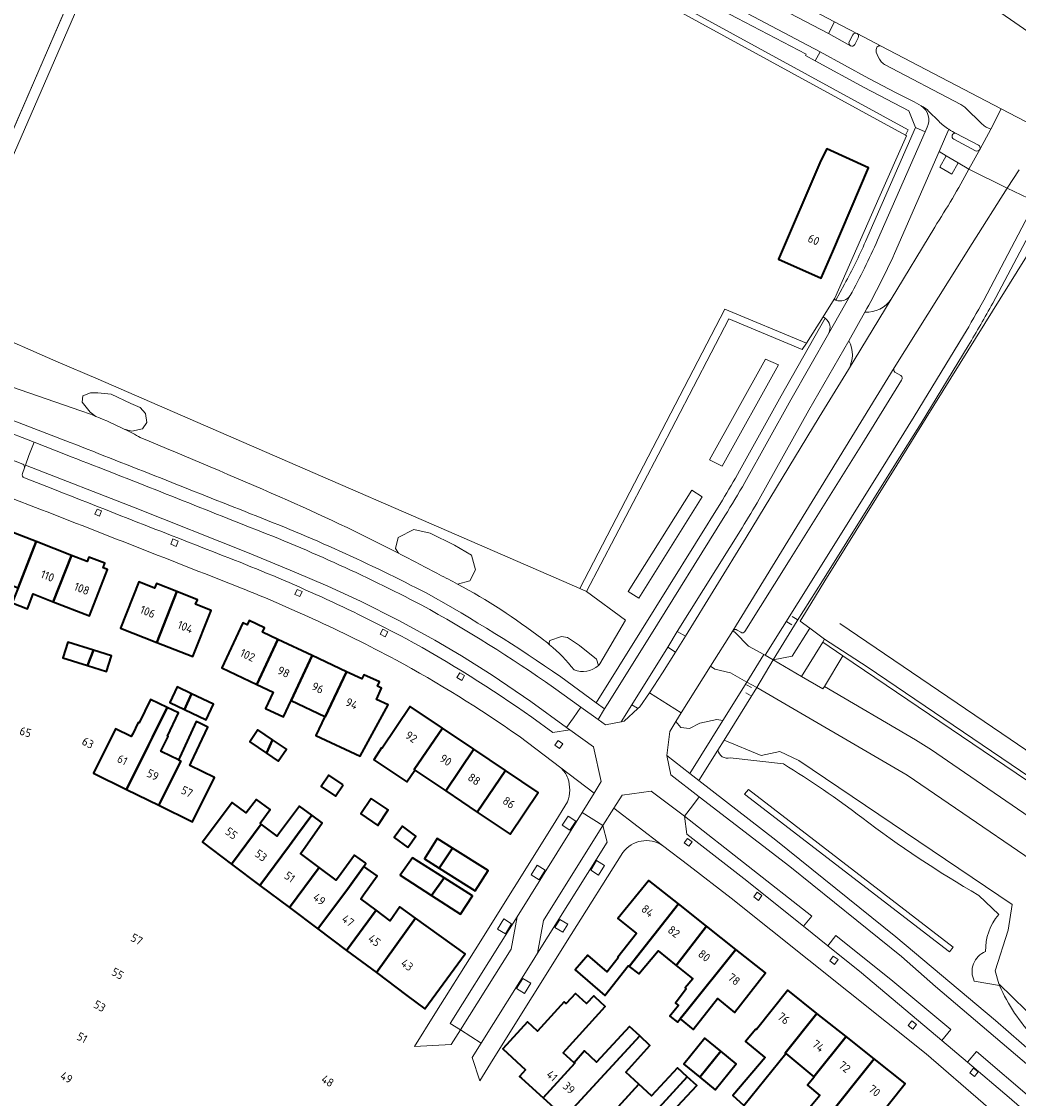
# Model space of a CAD drawing. Extents: x 150256 to 156914, y 461459 to 469481.
# Tile 74 of 256: x 153698 to 153860, y 463651 to 463826. Entities that reach past the tile are written whole.
import ezdxf
from ezdxf.enums import TextEntityAlignment as Align

# ---------------------------------------------------------------- set-up
doc = ezdxf.new("R2010")
doc.units = 0
doc.header["$LTSCALE"] = 0.75
for name, color, linetype, lineweight in [('B-RO-GR-BEPLANTING_CULTUUR_BOSPLANTSOEN-GV', 251, 'CONTINUOUS', 18), ('B-RO-GR-BEPLANTING_CULTUUR_HEESTERS-GV', 251, 'CONTINUOUS', 18), ('B-RO-GR-GROENVOORZIENING-GV', 251, 'CONTINUOUS', 18), ('B-RO-GR-HAAG-GV', 251, 'CONTINUOUS', 13), ('B-RO-IE-TERREINAFSCHEIDING_KUNSTMATIG_HEKWERK-G', 251, 'IE-TERREINAFSCHEIDING-KUNSTMATIG', 18), ('B-RO-OG-BEBOUWING-GV', 6, 'CONTINUOUS', 35), ('B-RO-OG-BEBOUWING-T18', 1, 'CONTINUOUS', 18), ('B-RO-OG-TERREIN_CULTUURSCHEIDING-GV', 251, 'CONTINUOUS', 18), ('B-RO-VH-VERHARDING_ASFALT-GV', 251, 'CONTINUOUS', 18), ('B-RO-VH-VERHARDING_BEDRIJFSVLOERPLAAT-GV', 251, 'CONTINUOUS', 18), ('B-RO-VH-VERHARDING_BETONSTRAATSTEEN-GV', 251, 'CONTINUOUS', 18), ('B-RO-VH-VERHARDING_HALFVERHARDING_GRIND-GV', 251, 'CONTINUOUS', 18), ('B-RO-VH-VERHARDING_TEGEL-GV', 251, 'CONTINUOUS', 18), ('B-RO-VH-VERHARDING_TEGEL_RUBBER-GV', 251, 'CONTINUOUS', 18)]:
    doc.layers.add(name, color=color, linetype=linetype, lineweight=lineweight)
doc.styles.add('NLCS-ISO-M200-T18', font='NLCS-ISO.ttf', dxfattribs={"height": 360})
doc.linetypes.add('IE-TERREINAFSCHEIDING-KUNSTMATIG', pattern='A,4,[82,NLCS.SHX,S=0.75,R=90,X=0,Y=0],4,-2', length=10)

msp = doc.modelspace()

# ---------------------------------------------------------------- linework, layer by layer
at = {"layer": 'B-RO-GR-BEPLANTING_CULTUUR_BOSPLANTSOEN-GV'}
msp.add_lwpolyline([(153817.349, 463717.404), (153812.002, 463708.823), (153818.019, 463706.374), (153821.047, 463707.008), (153824.146, 463705.529), (153858.799, 463682.145), (153858.165, 463677.99), (153856.052, 463671.369), (153856.616, 463669.256), (153861.053, 463664.96), (153865.349, 463660.382), (153867.181, 463657.635), (153883.814, 463655.565), (153884.042, 463665.329), (153888.074, 463671.43), (153883.382, 463674.587), (153883.468, 463674.706), (153870.9, 463683.244), (153841.765, 463703.187)], close=True, dxfattribs=at)
at = {"layer": 'B-RO-GR-BEPLANTING_CULTUUR_HEESTERS-GV'}
for points in [[(153791.833, 463721.224), (153795.987, 463728.349), (153789.692, 463733.016), (153788.591, 463733.493), (153786.843, 463734.251), (153768.551, 463742.178), (153741.089, 463754.088), (153710.372, 463767.457), (153703.504, 463770.417), (153692.097, 463775.37), (153684.656, 463778.672), (153682.994, 463774.907), (153678.365, 463776.854)], [(153696.272, 463766.257), (153707.571, 463762.358)], [(153709.993, 463761.435), (153709.065, 463762.146), (153707.76, 463763.756), (153707.89, 463764.756), (153709.108, 463765.234), (153710.283, 463765.278), (153712.457, 463765.017), (153715.676, 463763.538), (153717.198, 463762.886), (153718.024, 463761.929), (153718.285, 463760.45), (153717.546, 463759.406), (153715.805, 463759.058), (153714.606, 463759.364)], [(153714.606, 463759.364), (153715.805, 463759.058), (153717.546, 463759.406), (153718.285, 463760.45), (153718.024, 463761.929), (153717.198, 463762.886), (153715.676, 463763.538), (153712.457, 463765.017), (153710.283, 463765.278), (153709.108, 463765.234), (153707.89, 463764.756), (153707.76, 463763.756), (153709.065, 463762.146), (153709.993, 463761.435)], [(153759.124, 463739.227), (153758.647, 463739.965), (153759.082, 463741.791), (153761.648, 463743.053), (153764.301, 463742.487), (153768.216, 463740.53), (153770.999, 463738.921), (153771.652, 463736.529), (153770.695, 463734.746), (153768.721, 463734.211)], [(153768.721, 463734.211), (153770.695, 463734.746), (153771.652, 463736.529), (153770.999, 463738.921), (153768.216, 463740.53), (153764.301, 463742.487), (153761.648, 463743.053), (153759.082, 463741.791), (153758.647, 463739.965), (153759.124, 463739.227)], [(153783.675, 463724.355), (153783.577, 463724.698), (153783.715, 463725.044), (153785.586, 463725.691), (153786.579, 463725.506), (153788.52, 463724.236), (153791.314, 463721.995), (153791.595, 463720.975)], [(153791.595, 463720.975), (153791.314, 463721.995), (153788.52, 463724.236), (153786.579, 463725.506), (153785.586, 463725.691), (153783.715, 463725.044), (153783.577, 463724.698), (153783.675, 463724.355)], [(153883.772, 463653.79), (153883.807, 463655.276), (153883.814, 463655.565), (153867.181, 463657.635), (153865.349, 463660.382), (153861.053, 463664.96), (153856.616, 463669.256), (153856.052, 463671.369), (153858.165, 463677.99), (153858.799, 463682.145), (153824.146, 463705.529), (153821.047, 463707.008), (153818.019, 463706.374), (153812.002, 463708.823), (153811.006, 463707.225)], [(153812.98, 463705.979), (153821.647, 463704.988)], [(153853.354, 463683.644), (153856.605, 463680.534)], [(153852.641, 463669.727), (153856.736, 463669)]]:
    msp.add_lwpolyline(points, dxfattribs=at)
for points in [[(153707.571, 463762.358, -0.009666), (153709.993, 463761.435)], [(153709.993, 463761.435, -0.019282), (153714.606, 463759.364)], [(153714.606, 463759.364, -0.0112731), (153717.208, 463758.001)], [(153717.208, 463758.001, -0.0040708), (153739.888, 463748.363)], [(153739.888, 463748.363, -0.0151261), (153759.124, 463739.227)], [(153759.124, 463739.227, -0.0053766), (153765.748, 463735.743)], [(153765.748, 463735.743, -0.0081593), (153768.721, 463734.211)], [(153768.721, 463734.211, -0.0411954), (153782.407, 463725.34)], [(153782.407, 463725.34, -0.0154582), (153783.675, 463724.355)], [(153783.675, 463724.355, -0.0544128), (153787.636, 463720.282)], [(153787.636, 463720.282, 0.3021924), (153791.595, 463720.975)], [(153791.595, 463720.975, 0.0226222), (153791.833, 463721.224)], [(153811.006, 463707.225, 0.4485495), (153812.98, 463705.979)], [(153821.647, 463704.988, -0.0276375), (153834.382, 463696.266)], [(153834.382, 463696.266, 0.0318403), (153853.354, 463683.644)], [(153856.605, 463680.534, 0.1893104), (153854.488, 463674.517)], [(153854.488, 463674.517, 0.4435352), (153852.641, 463669.727)], [(153856.736, 463669, 0.0872147), (153862.396, 463660.543)]]:
    msp.add_lwpolyline(points, format="xyb", dxfattribs=at)
at = {"layer": 'B-RO-GR-GROENVOORZIENING-GV'}
for points in [[(153760.317, 463850.2), (153757.669, 463851.318), (153728.617, 463863.986), (153722.162, 463866.793), (153690.606, 463880.518), (153685.959, 463882.54), (153685.723, 463881.998), (153687.136, 463881.386), (153690.433, 463879.96), (153721.871, 463866.362), (153721.733, 463866.044), (153723.276, 463865.374), (153728.337, 463863.344), (153757.392, 463850.675), (153778.405, 463841.629), (153841.45, 463807.086)], [(153841.45, 463807.086), (153841.93, 463807.963), (153781.624, 463841.006), (153765.788, 463847.863)], [(153816.317, 463830.281), (153828.965, 463823.624), (153829.961, 463825.49), (153817.309, 463832.164)]]:
    msp.add_lwpolyline(points, dxfattribs=at)
for points in [[(153788.591, 463733.493), (153789.692, 463733.016), (153801.294, 463755.189), (153812.796, 463777.296), (153824.679, 463772.312), (153825.38, 463773.32), (153812.122, 463778.834), (153799.699, 463754.844)], [(153710.599, 463745.247), (153710.927, 463746.084), (153710.172, 463746.379), (153709.844, 463745.543)], [(153722.494, 463741.532), (153722.141, 463740.687), (153723.014, 463740.324), (153723.366, 463741.168)], [(153742.653, 463733.342), (153742.299, 463732.527), (153743.132, 463732.165), (153743.486, 463732.98)], [(153756.162, 463726.047), (153756.963, 463725.632), (153757.38, 463726.435), (153756.579, 463726.85)], [(153831.303, 463722.541), (153875.173, 463692.82), (153885.461, 463685.849), (153885.876, 463686.439), (153877.325, 463692.252), (153835.255, 463720.741), (153828.337, 463725.274), (153828.022, 463724.764)], [(153769.845, 463719.331), (153769.068, 463719.781), (153768.618, 463719.002), (153769.394, 463718.552)], [(153784.533, 463708.046), (153785.27, 463707.507), (153785.8, 463708.23), (153785.063, 463708.77)], [(153787.924, 463695.712), (153786.663, 463696.521), (153785.711, 463695.039), (153786.973, 463694.229)], [(153806.82, 463692.334), (153806.075, 463692.903), (153805.529, 463692.188), (153806.274, 463691.619)], [(153790.345, 463687.745), (153791.641, 463686.946), (153792.599, 463688.5), (153791.304, 463689.299)], [(153782.94, 463687.714), (153781.642, 463688.531), (153780.673, 463686.993), (153781.973, 463686.174)], [(153817.391, 463684.162), (153816.826, 463683.386), (153817.601, 463682.82), (153818.166, 463683.596)], [(153777.511, 463679.044), (153776.217, 463679.834), (153775.201, 463678.171), (153776.496, 463677.382)], [(153785.815, 463677.641), (153786.617, 463678.945), (153785.319, 463679.744), (153784.517, 463678.439)], [(153829.749, 463673.769), (153829.184, 463672.993), (153829.959, 463672.427), (153830.524, 463673.203)], [(153779.328, 463670.165), (153778.299, 463668.525), (153779.583, 463667.718), (153780.612, 463669.358)], [(153843.269, 463662.664), (153842.505, 463663.246), (153841.924, 463662.482), (153842.687, 463661.901)], [(153853.252, 463654.995), (153852.488, 463655.577), (153851.907, 463654.813), (153852.67, 463654.232)]]:
    msp.add_lwpolyline(points, close=True, dxfattribs=at)
at = {"layer": 'B-RO-GR-HAAG-GV'}
for points in [[(153760.317, 463850.2), (153757.669, 463851.318), (153728.617, 463863.986), (153722.162, 463866.793), (153690.606, 463880.518), (153685.959, 463882.54), (153685.723, 463881.998), (153687.136, 463881.386), (153690.433, 463879.96), (153721.871, 463866.362), (153721.733, 463866.044), (153723.276, 463865.374), (153728.337, 463863.344), (153757.392, 463850.675), (153778.405, 463841.629), (153841.45, 463807.086)], [(153841.45, 463807.086), (153841.93, 463807.963), (153781.624, 463841.006), (153765.788, 463847.863)], [(153816.317, 463830.281), (153828.965, 463823.624), (153829.961, 463825.49), (153817.309, 463832.164)]]:
    msp.add_lwpolyline(points, dxfattribs=at)
for points in [[(153825.38, 463773.32), (153812.122, 463778.834), (153799.699, 463754.844), (153788.591, 463733.493), (153789.692, 463733.016), (153801.294, 463755.189), (153812.796, 463777.296), (153824.679, 463772.312)], [(153828.022, 463724.764), (153831.303, 463722.541), (153875.173, 463692.82), (153885.461, 463685.849), (153885.876, 463686.439), (153877.325, 463692.252), (153835.255, 463720.741), (153828.337, 463725.274)]]:
    msp.add_lwpolyline(points, close=True, dxfattribs=at)
at = {"layer": 'B-RO-IE-TERREINAFSCHEIDING_KUNSTMATIG_HEKWERK-G'}
for points in [[(153692.316, 463798.337), (153707.326, 463832.914), (153721.733, 463866.044)], [(153829.904, 463780.48), (153830.016, 463780.658), (153837.163, 463796.85), (153841.615, 463806.975)], [(153826.081, 463730.99), (153828.386, 463734.753), (153840.07, 463753.522), (153844.853, 463761.189), (153862.359, 463789.406), (153866.35, 463795.294)], [(153828.076, 463777.587), (153829.904, 463780.48)], [(153684.656, 463778.672), (153692.097, 463775.37), (153703.504, 463770.417), (153710.372, 463767.457), (153741.089, 463754.088), (153768.551, 463742.178), (153786.843, 463734.251), (153788.591, 463733.493)], [(153788.591, 463733.493), (153799.699, 463754.844), (153812.122, 463778.834), (153825.38, 463773.32)], [(153825.38, 463773.32), (153828.076, 463777.587)], [(153825.922, 463727.029), (153824.353, 463728.169), (153826.081, 463730.99)], [(153823.019, 463727.583), (153822.204, 463728.087)], [(153823.076, 463728.913), (153823.888, 463728.458)], [(153830.818, 463727.781), (153857.136, 463709.949), (153872.707, 463699.337)], [(153828.337, 463725.274), (153825.922, 463727.029)], [(153885.876, 463686.439), (153877.325, 463692.252), (153835.255, 463720.741), (153828.337, 463725.274)], [(153815.672, 463717.856), (153816.442, 463717.398)], [(153815.561, 463716.555), (153816.32, 463716.087)]]:
    msp.add_lwpolyline(points, dxfattribs=at)
at = {"layer": 'B-RO-OG-BEBOUWING-GV'}
for points in [[(153827.717, 463802.983), (153820.857, 463786.951), (153827.786, 463783.893), (153829.691, 463788.216), (153835.459, 463801.784), (153828.679, 463804.891)], [(153694.555, 463743.343), (153691.613, 463735.811), (153691.93, 463735.687), (153697.342, 463733.577), (153700.282, 463741.102)], [(153697.342, 463733.577), (153696.404, 463731.176), (153698.894, 463730.203), (153699.831, 463732.606), (153703.072, 463731.342), (153706.009, 463738.861), (153700.282, 463741.102)], [(153706.009, 463738.861), (153703.072, 463731.342), (153708.935, 463729.055), (153711.871, 463736.583), (153711.153, 463736.861), (153711.429, 463737.574), (153708.852, 463738.57), (153708.576, 463737.857)], [(153723.139, 463732.985), (153719.82, 463734.298), (153719.527, 463733.557), (153716.983, 463734.564), (153714.01, 463727.051), (153719.872, 463724.73)], [(153723.139, 463732.985), (153719.872, 463724.73), (153725.734, 463722.41), (153728.708, 463729.923), (153726.193, 463730.919), (153726.486, 463731.66)], [(153736.118, 463717.899), (153739.56, 463725.21), (153737.059, 463726.387), (153737.384, 463727.08), (153734.883, 463728.257), (153734.557, 463727.565), (153733.86, 463727.893), (153730.419, 463720.583)], [(153708.644, 463720.965), (153709.615, 463723.462), (153705.442, 463724.78), (153704.637, 463722.23)], [(153741.682, 463715.28), (153745.124, 463722.59), (153739.56, 463725.21), (153736.118, 463717.899), (153738.787, 463716.643), (153737.544, 463714.001), (153740.439, 463712.638)], [(153708.644, 463720.965), (153711.74, 463719.987), (153712.545, 463722.537), (153709.615, 463723.462)], [(153745.124, 463722.59), (153741.682, 463715.28), (153747.183, 463712.69), (153747.247, 463712.66), (153750.689, 463719.971)], [(153747.183, 463712.69), (153745.736, 463709.585), (153752.902, 463706.247), (153757.468, 463714.579), (153755.536, 463715.478), (153756.388, 463717.287), (153755.701, 463717.611), (153756.026, 463718.303), (153753.52, 463719.483), (153753.194, 463718.791), (153750.689, 463719.971), (153747.247, 463712.66)], [(153725.519, 463716.394), (153723.212, 463717.486), (153722.018, 463714.962), (153724.381, 463713.844)], [(153714.968, 463700.858), (153718.539, 463708.042), (153719.187, 463709.344), (153721.581, 463714.161), (153718.837, 463715.437), (153716.999, 463711.653), (153716.837, 463711.734), (153715.971, 463709.897), (153715.738, 463709.423), (153713.18, 463710.684), (153709.599, 463703.504)], [(153725.519, 463716.394), (153724.381, 463713.844), (153727.907, 463712.175), (153729.101, 463714.699)], [(153714.968, 463700.858), (153720.216, 463698.271), (153723.804, 463705.447), (153723.411, 463705.641), (153720.704, 463706.976), (153720.547, 463707.053), (153721.727, 463709.444), (153721.62, 463709.49), (153723.432, 463713.301), (153721.581, 463714.161), (153719.187, 463709.344), (153718.539, 463708.042)], [(153761.812, 463703.988), (153761.691, 463704.069), (153766.266, 463710.797), (153761.031, 463714.319), (153756.489, 463707.57), (153756.398, 463707.629), (153755.128, 463705.649), (153760.479, 463702.081)], [(153720.216, 463698.271), (153725.705, 463695.566), (153729.252, 463702.762), (153725.244, 463704.738), (153725.49, 463705.237), (153728.194, 463710.966), (153726.875, 463711.588), (153726.302, 463711.858), (153723.625, 463706.075), (153723.411, 463705.641), (153723.804, 463705.447)], [(153738.695, 463708.892), (153736.308, 463710.516), (153734.989, 463708.577), (153737.686, 463706.742)], [(153761.812, 463703.988), (153766.847, 463700.6), (153771.346, 463707.378), (153766.266, 463710.797), (153761.691, 463704.069)], [(153737.686, 463706.742), (153739.617, 463705.429), (153740.936, 463707.368), (153738.695, 463708.892)], [(153771.346, 463707.378), (153766.847, 463700.6), (153771.935, 463697.176), (153776.509, 463703.904)], [(153750.175, 463701.584), (153747.82, 463703.181), (153746.56, 463701.322), (153748.915, 463699.726)], [(153776.509, 463703.904), (153771.935, 463697.176), (153777.275, 463693.583), (153781.817, 463700.332)], [(153731.989, 463688.731), (153736.854, 463695.194), (153736.646, 463695.35), (153738.304, 463697.562), (153736.069, 463699.237), (153734.411, 463697.024), (153732.132, 463698.731), (153727.283, 463692.256)], [(153731.989, 463688.731), (153736.637, 463685.25), (153741.441, 463691.758), (153742.758, 463693.541), (153745.052, 463696.648), (153743.035, 463698.147), (153739.79, 463693.777), (153739.415, 463693.276), (153736.854, 463695.194)], [(153754.706, 463699.36), (153753.025, 463696.858), (153755.769, 463695.015), (153757.45, 463697.518)], [(153741.42, 463681.667), (153746.243, 463688.162), (153743.231, 463690.418), (153743.6, 463690.912), (153746.736, 463695.398), (153745.052, 463696.648), (153742.758, 463693.541), (153741.441, 463691.758), (153736.637, 463685.25)], [(153760.63, 463691.4), (153760.743, 463691.554), (153761.976, 463693.24), (153759.767, 463694.854), (153758.422, 463693.015)], [(153767.929, 463691.284), (153765.412, 463692.871), (153763.335, 463689.578), (153765.739, 463688.062)], [(153767.929, 463691.284), (153765.739, 463688.062), (153771.593, 463684.37), (153773.67, 463687.663)], [(153753.827, 463688.863), (153751.989, 463690.188), (153749.367, 463686.593), (153748.997, 463686.099), (153746.243, 463688.162), (153741.42, 463681.667), (153746.019, 463678.222), (153750.881, 463684.688), (153753.494, 463688.337), (153753.856, 463688.842)], [(153764.503, 463683.601), (153766.567, 463686.482), (153761.394, 463689.747), (153759.407, 463686.898)], [(153750.711, 463674.708), (153755.512, 463681.219), (153753.016, 463683.088), (153753.475, 463683.701), (153755.664, 463686.809), (153753.494, 463688.337), (153750.881, 463684.688), (153746.019, 463678.222)], [(153764.503, 463683.601), (153769.195, 463680.564), (153771.154, 463683.586), (153766.567, 463686.482)], [(153804.611, 463682.25), (153799.783, 463686.073), (153794.73, 463679.889), (153797.721, 463677.485), (153797.793, 463677.427), (153794.742, 463673.614), (153794.823, 463673.506), (153793.037, 463671.233), (153789.883, 463673.944), (153787.822, 463671.549), (153792.656, 463667.394), (153796.449, 463672.2), (153796.62, 463672.067)], [(153809.15, 463678.655), (153804.611, 463682.25), (153796.62, 463672.067), (153798.151, 463670.88), (153801.303, 463674.607), (153804.209, 463672.272)], [(153761.898, 463679.965), (153759.37, 463681.789), (153757.791, 463679.512), (153755.512, 463681.219), (153750.711, 463674.708), (153755.541, 463671.091)], [(153761.898, 463679.965), (153755.541, 463671.091), (153760.463, 463667.404), (153763.404, 463665.202), (153769.95, 463674.157)], [(153813.927, 463674.873), (153809.15, 463678.655), (153804.209, 463672.272), (153806.922, 463670.092), (153805.665, 463668.605), (153805.877, 463668.446), (153804.127, 463666.153), (153804.616, 463665.759), (153803.225, 463664.008), (153804.442, 463663.041), (153804.861, 463663.568), (153805.827, 463664.784)], [(153805.827, 463664.784), (153804.861, 463663.568), (153807, 463661.882), (153810.935, 463666.866), (153813.702, 463664.643), (153818.747, 463671.056), (153813.927, 463674.873)], [(153827.079, 463664.477), (153822.364, 463668.235), (153817.3, 463661.88), (153817.183, 463661.936), (153815.507, 463659.882), (153818.561, 463657.368), (153818.656, 463657.286), (153813.409, 463651.154), (153815.182, 463649.557), (153815.209, 463649.535), (153822.01, 463657.956), (153821.954, 463658.001)], [(153782.636, 463650.759), (153787.756, 463656.397), (153787.678, 463656.468), (153785.891, 463658.09), (153790.08, 463662.705), (153792.71, 463665.602), (153791.063, 463667.108), (153790.835, 463667.317), (153789.676, 463666.056), (153787.89, 463667.698), (153786.388, 463666.065), (153786.058, 463666.367), (153781.686, 463661.612), (153780.096, 463663.075), (153776.069, 463658.695), (153779.775, 463655.288), (153778.809, 463654.237), (153779.119, 463653.952)], [(153826.598, 463654.163), (153831.823, 463660.697), (153827.079, 463664.477), (153821.954, 463658.001), (153822.01, 463657.956)], [(153787.678, 463656.468), (153787.756, 463656.397), (153782.636, 463650.759), (153786.117, 463647.598), (153787.483, 463649.097), (153798.315, 463660.805), (153796.653, 463662.342), (153791.316, 463656.546), (153789.318, 463658.386)], [(153791.381, 463645.544), (153798.144, 463652.993), (153796.064, 463654.904), (153799.977, 463659.267), (153798.315, 463660.805), (153787.483, 463649.097), (153786.117, 463647.598), (153787.254, 463646.566), (153788.615, 463648.065)], [(153808.069, 463654.101), (153811.464, 463658.328), (153808.876, 463660.44), (153805.448, 463656.24)], [(153828.199, 463646.861), (153836.361, 463657.08), (153831.823, 463660.697), (153826.598, 463654.163), (153826.633, 463654.134), (153825.55, 463652.82), (153827.549, 463651.144), (153825.684, 463648.874)], [(153808.069, 463654.101), (153810.567, 463652.062), (153813.995, 463656.261), (153811.464, 463658.328)], [(153836.361, 463657.08), (153828.199, 463646.861), (153830.008, 463645.414), (153831.768, 463647.552), (153834.926, 463644.928), (153836.33, 463646.714), (153841.395, 463653.069)], [(153798.144, 463652.993), (153791.381, 463645.544), (153795.056, 463642.193), (153806.015, 463654.176), (153804.449, 463655.608), (153800.209, 463651.098)], [(153798.339, 463639.201), (153803.221, 463644.309), (153801.355, 463646.092), (153807.58, 463652.745), (153806.015, 463654.176), (153795.056, 463642.193)]]:
    msp.add_lwpolyline(points, close=True, dxfattribs=at)
at = {"layer": 'B-RO-OG-TERREIN_CULTUURSCHEIDING-GV'}
for points in [[(153765.788, 463847.863), (153781.624, 463841.006), (153841.93, 463807.963), (153841.45, 463807.086), (153841.615, 463806.975), (153837.163, 463796.85), (153830.016, 463780.658), (153829.904, 463780.48), (153830.141, 463780.33), (153831.569, 463782.923)], [(153834.961, 463789.819), (153843.077, 463808.333), (153842.022, 463811.044), (153834.77, 463814.834), (153826.806, 463819.202), (153825.234, 463820.074), (153825.326, 463820.24), (153814.112, 463826.097), (153784.41, 463841.741)], [(153851.766, 463801.609), (153850.019, 463802.618), (153848.97, 463800.789), (153847.064, 463801.918), (153848.077, 463803.77), (153846.912, 463804.449), (153839.676, 463787.864)], [(153854.167, 463780.299), (153862.607, 463796.262), (153861.404, 463796.869), (153858.001, 463798.487), (153852.291, 463789.493), (153839.622, 463769.319)], [(153851.65, 463772.888), (153844.006, 463760.347), (153839.853, 463753.732), (153827.996, 463734.719), (153823.898, 463728.214), (153819.967, 463721.872), (153823.084, 463722.515), (153825.922, 463727.029), (153824.353, 463728.169), (153826.081, 463730.99), (153828.386, 463734.753), (153840.07, 463753.522), (153844.853, 463761.189), (153862.359, 463789.406), (153866.35, 463795.294), (153866.524, 463795.551), (153868.763, 463796.2), (153870.508, 463796.147), (153874.743, 463794.443), (153878.648, 463792.648), (153896.885, 463784.01), (153898.118, 463783.427), (153909.33, 463778.132), (153925.815, 463770.691)], [(153875.517, 463794.373), (153872.103, 463795.836), (153869.431, 463796.935), (153865.229, 463795.785), (153864.804, 463795.003), (153863.927, 463795.46), (153855.634, 463779.846)], [(153839.155, 463780.469), (153846.212, 463792.158)], [(153814.529, 463752.614), (153821.294, 463764.784), (153828.434, 463777.361), (153828.076, 463777.587), (153825.38, 463773.32), (153824.679, 463772.312), (153812.796, 463777.296), (153801.294, 463755.189), (153789.692, 463733.016), (153795.987, 463728.349), (153791.833, 463721.224)], [(153832.246, 463773.713), (153825.785, 463762.461), (153817.725, 463747.985)], [(153818.674, 463722.643), (153826.833, 463735.711), (153838.54, 463754.459), (153842.865, 463761.423), (153850.899, 463774.583)], [(153677.122, 463768.254), (153705.8, 463757.212)], [(153814.938, 463743.356), (153804.415, 463726.51), (153805.719, 463725.715), (153815.619, 463741.751), (153827.475, 463761.283), (153832.187, 463769.048)], [(153839.761, 463768.616), (153840.702, 463768.049)], [(153707.571, 463762.358), (153696.272, 463766.257)], [(153840.845, 463767.324), (153834.382, 463756.874), (153822.738, 463738.229), (153815.399, 463726.517)], [(153785.49, 463719.134), (153791.253, 463714.915), (153798.62, 463726.732), (153811.729, 463747.827)], [(153813.437, 463726.579), (153813.805, 463726.342), (153815.997, 463724.129), (153818.481, 463722.75), (153818.674, 463722.643)], [(153814.718, 463726.382), (153814.138, 463726.738)], [(153811.006, 463707.225), (153807.931, 463702.29), (153820.422, 463692.58), (153839.888, 463676.9), (153856.086, 463663.312), (153866.645, 463654.125), (153871.841, 463649.604), (153879.902, 463642.429)], [(153821.647, 463704.988), (153812.98, 463705.979)], [(153856.605, 463680.534), (153853.354, 463683.644)], [(153856.736, 463669), (153852.641, 463669.727)]]:
    msp.add_lwpolyline(points, dxfattribs=at)
for points in [[(153846.212, 463792.158, 0.018695), (153851.766, 463801.609)], [(153831.569, 463782.923, 0.0211824), (153834.961, 463789.819)], [(153839.676, 463787.864, -0.0234126), (153834.863, 463778.354)], [(153834.863, 463778.354, 0.2613311), (153839.155, 463780.469)], [(153850.899, 463774.583, 0.0084395), (153854.167, 463780.299)], [(153855.634, 463779.846, -0.011726), (153851.65, 463772.888)], [(153832.187, 463769.048, 0.269451), (153832.246, 463773.713)], [(153839.622, 463769.319, 0.3892191), (153839.761, 463768.616)], [(153840.702, 463768.049, -0.440021), (153840.845, 463767.324)], [(153709.993, 463761.435, 0.009666), (153707.571, 463762.358)], [(153714.606, 463759.364, 0.019282), (153709.993, 463761.435)], [(153717.208, 463758.001, 0.0112731), (153714.606, 463759.364)], [(153705.8, 463757.212, -0.0013956), (153735.126, 463745.613)], [(153739.888, 463748.363, 0.0040708), (153717.208, 463758.001)], [(153811.729, 463747.827, 0.0062171), (153814.529, 463752.614)], [(153759.124, 463739.227, 0.0151261), (153739.888, 463748.363)], [(153817.725, 463747.985, -0.0015872), (153814.938, 463743.356)], [(153735.126, 463745.613, -0.0275751), (153763.723, 463732.704)], [(153765.748, 463735.743, 0.0053766), (153759.124, 463739.227)], [(153768.721, 463734.211, 0.0081593), (153765.748, 463735.743)], [(153763.723, 463732.704, -0.0247081), (153785.49, 463719.134)], [(153782.407, 463725.34, 0.0411954), (153768.721, 463734.211)], [(153814.138, 463726.738, 0.4154283), (153813.437, 463726.579)], [(153815.399, 463726.517, -0.4271206), (153814.718, 463726.382)], [(153783.675, 463724.355, 0.0154582), (153782.407, 463725.34)], [(153787.636, 463720.282, 0.0544128), (153783.675, 463724.355)], [(153791.595, 463720.975, -0.3021924), (153787.636, 463720.282)], [(153791.833, 463721.224, -0.0226222), (153791.595, 463720.975)], [(153812.98, 463705.979, -0.4485495), (153811.006, 463707.225)], [(153834.382, 463696.266, 0.0276375), (153821.647, 463704.988)], [(153853.354, 463683.644, -0.0318403), (153834.382, 463696.266)], [(153854.488, 463674.517, -0.1893104), (153856.605, 463680.534)], [(153852.641, 463669.727, -0.4435352), (153854.488, 463674.517)], [(153862.396, 463660.543, -0.0872147), (153856.736, 463669)]]:
    msp.add_lwpolyline(points, format="xyb", dxfattribs=at)
for points in [[(153818.756, 463770.713), (153820.857, 463769.8), (153811.722, 463753.358), (153809.621, 463754.363)], [(153818.756, 463770.713), (153809.621, 463754.363), (153811.722, 463753.358), (153820.857, 463769.8)], [(153808.432, 463748.354), (153798.174, 463731.895), (153796.44, 463732.984), (153806.776, 463749.426)], [(153808.432, 463748.354), (153806.776, 463749.426), (153796.44, 463732.984), (153798.174, 463731.895)], [(153802.848, 463723.948), (153797.004, 463714.573), (153797.961, 463714.026), (153798.006, 463713.97), (153798.322, 463714.251), (153799.9, 463716.513), (153802.034, 463719.774), (153804.113, 463723.156)], [(153828.3, 463717.54), (153831.303, 463722.541), (153828.022, 463724.764), (153824.577, 463719.191), (153828.057, 463717.174)], [(153811.815, 463712.04), (153815.686, 463718.26), (153813.044, 463719.778), (153810.5, 463720.371), (153809.804, 463720.85), (153805.04, 463713.263), (153804.17, 463711.856), (153805.009, 463710.881), (153806.392, 463710.736), (153808.066, 463711.609), (153810.831, 463712.192)], [(153802.685, 463706.369), (153806.454, 463703.427), (153811.815, 463712.04), (153810.831, 463712.192), (153808.066, 463711.609), (153806.392, 463710.736), (153805.009, 463710.881), (153804.17, 463711.856), (153803.182, 463710.257)], [(153815.344, 463700.051), (153815.954, 463700.843), (153849.204, 463675.247), (153848.594, 463674.455)], [(153815.344, 463700.051), (153848.594, 463674.455), (153849.204, 463675.247), (153815.954, 463700.843)]]:
    msp.add_lwpolyline(points, close=True, dxfattribs=at)
at = {"layer": 'B-RO-VH-VERHARDING_ASFALT-GV'}
for points in [[(153832.55, 463821.632), (153828.965, 463823.624), (153816.317, 463830.281), (153784.742, 463846.902)], [(153840.146, 463845.996), (153840.099, 463846.013), (153837.046, 463839.159), (153840.646, 463837.217), (153840.683, 463837.197), (153844.19, 463835.238), (153848.699, 463832.74), (153867.431, 463819.699)], [(153783.609, 463843.809), (153814.807, 463827.422), (153827.629, 463820.656), (153835.5, 463816.326), (153839.937, 463814.007), (153842.862, 463812.501), (153844.02, 463811.881)], [(153784.41, 463841.741), (153814.112, 463826.097), (153825.326, 463820.24), (153825.234, 463820.074), (153826.806, 463819.202), (153827.629, 463820.656), (153814.807, 463827.422)], [(153866.36, 463817.628), (153867.431, 463819.699), (153848.699, 463832.74)], [(153817.309, 463832.164), (153829.961, 463825.49), (153833.564, 463823.623), (153833.62, 463823.594), (153837.494, 463821.586), (153857.014, 463811.365), (153868.671, 463805.328), (153868.984, 463805.273), (153871.554, 463804), (153871.558, 463803.998), (153875.535, 463802.051), (153878.47, 463808.051), (153874.52, 463810.063), (153874.479, 463810.085), (153872.128, 463811.423), (153871.707, 463811.61)], [(153837.494, 463821.586), (153833.62, 463823.594)], [(153833.799, 463822.923), (153833.233, 463821.808)], [(153850.477, 463812.09), (153838.035, 463818.597)], [(153853.94, 463808.897), (153851.109, 463811.635)], [(153868.671, 463805.328), (153857.014, 463811.365), (153855.304, 463808.066), (153853.537, 463804.803)], [(153845.221, 463810.996), (153846.864, 463809.359)], [(153853.537, 463804.803), (153855.304, 463808.066), (153854.576, 463808.427)], [(153849.704, 463807.394), (153853.311, 463805.489)], [(153853.537, 463804.803), (153853.521, 463804.773), (153851.766, 463801.609), (153858.001, 463798.487), (153859.908, 463801.473)], [(153805.719, 463725.715), (153804.113, 463723.156), (153802.034, 463719.774), (153799.9, 463716.513), (153805.04, 463713.263), (153809.804, 463720.85), (153813.437, 463726.579), (153839.622, 463769.319), (153852.291, 463789.493), (153858.001, 463798.487), (153851.766, 463801.609)], [(153846.212, 463792.158), (153839.155, 463780.469), (153832.187, 463769.048), (153827.475, 463761.283), (153815.619, 463741.751), (153805.719, 463725.715)], [(153839.622, 463769.319), (153813.437, 463726.579)], [(153840.702, 463768.049), (153839.761, 463768.616)], [(153815.399, 463726.517), (153822.738, 463738.229), (153834.382, 463756.874), (153840.845, 463767.324)], [(153705.052, 463755.246), (153699.979, 463757.244), (153699.125, 463755.077), (153698.535, 463753.499)], [(153780.802, 463712.58), (153784.182, 463710.1), (153786.967, 463710.519), (153786.424, 463710.929), (153780.62, 463715.146), (153774.331, 463719.4), (153769.349, 463722.533), (153765.011, 463725.08), (153759.193, 463728.275), (153752.962, 463731.44), (153747.633, 463733.849), (153742.211, 463736.169), (153734.633, 463739.324), (153716.358, 463746.578), (153698.535, 463753.499), (153698.371, 463753.06), (153698.049, 463752.141)], [(153698.535, 463753.499), (153716.358, 463746.578), (153734.633, 463739.324), (153742.211, 463736.169), (153747.633, 463733.849), (153752.962, 463731.44), (153759.193, 463728.275), (153765.011, 463725.08), (153769.349, 463722.533), (153774.331, 463719.4), (153780.62, 463715.146), (153786.424, 463710.929), (153787.537, 463712.499), (153788.735, 463714.185), (153784.304, 463717.413)], [(153698.372, 463751.454), (153703, 463749.664)], [(153814.138, 463726.738), (153814.718, 463726.382)]]:
    msp.add_lwpolyline(points, dxfattribs=at)
for points in [[(153833.62, 463823.594, -0.4041373), (153833.799, 463822.923)], [(153833.233, 463821.808, -0.4013107), (153832.55, 463821.632)], [(153836.73, 463820.597, -0.2079239), (153836.832, 463821.376)], [(153837.45, 463819.127, -0.0737656), (153836.73, 463820.597)], [(153836.832, 463821.376, -0.3415239), (153837.494, 463821.586)], [(153838.035, 463818.597, -0.0833382), (153837.45, 463819.127)], [(153844.02, 463811.881, -0.1293704), (153845.221, 463810.996)], [(153851.109, 463811.635, 0.0637351), (153850.477, 463812.09)], [(153846.864, 463809.359, 0.0474255), (153848.493, 463808.072)], [(153848.493, 463808.072, 0.0312822), (153849.704, 463807.394)], [(153854.576, 463808.427, -0.0687948), (153853.94, 463808.897)], [(153853.311, 463805.489, -0.4115544), (153853.537, 463804.803)], [(153851.766, 463801.609, -0.018695), (153846.212, 463792.158)], [(153839.761, 463768.616, -0.3892191), (153839.622, 463769.319)], [(153840.845, 463767.324, 0.440021), (153840.702, 463768.049)], [(153734.135, 463743.763, 0.0027141), (153705.052, 463755.246)], [(153698.049, 463752.141, 0.4555143), (153698.372, 463751.454)], [(153703, 463749.664, 0.0009785), (153732.503, 463738.083)], [(153762.838, 463730.814, 0.0285273), (153734.135, 463743.763)], [(153732.503, 463738.083, -0.0279207), (153760.347, 463725.359)], [(153784.304, 463717.413, 0.0264815), (153762.838, 463730.814)], [(153813.437, 463726.579, -0.4154283), (153814.138, 463726.738)], [(153814.718, 463726.382, 0.4271206), (153815.399, 463726.517)], [(153760.347, 463725.359, -0.0273936), (153780.802, 463712.58)]]:
    msp.add_lwpolyline(points, format="xyb", dxfattribs=at)
for points in [[(153875.576, 463638.502), (153878.158, 463641.293), (153875.907, 463643.368), (153866.92, 463651.327), (153846.344, 463668.851), (153840.804, 463673.705), (153822.695, 463688.315), (153807.967, 463699.662), (153806.898, 463698.176), (153805.573, 463696.486), (153826.253, 463680.285), (153824.914, 463678.615), (153828.843, 463675.462), (153830.177, 463677.124), (153839.402, 463669.689), (153848.843, 463661.831), (153847.35, 463660.063), (153851.516, 463656.544), (153853.007, 463658.31), (153862.389, 463650.28)], [(153805.573, 463696.486), (153805.941, 463693.594), (153815.24, 463686.378), (153824.914, 463678.615), (153826.253, 463680.285)], [(153848.843, 463661.831), (153839.402, 463669.689), (153830.177, 463677.124), (153828.843, 463675.462), (153834.316, 463671.07), (153847.35, 463660.063)], [(153874.143, 463636.961), (153875.576, 463638.502), (153862.389, 463650.28), (153853.007, 463658.31), (153851.516, 463656.544), (153858.283, 463650.829), (153873.402, 463637.652)]]:
    msp.add_lwpolyline(points, close=True, dxfattribs=at)
at = {"layer": 'B-RO-VH-VERHARDING_BEDRIJFSVLOERPLAAT-GV'}
msp.add_lwpolyline([(153828.337, 463725.274), (153825.922, 463727.029), (153823.084, 463722.515), (153819.967, 463721.872), (153824.577, 463719.191), (153828.022, 463724.764)], close=True, dxfattribs=at)
at = {"layer": 'B-RO-VH-VERHARDING_BETONSTRAATSTEEN-GV'}
for points in [[(153833.564, 463823.623, 0.3870052), (153832.927, 463823.41)], [(153833.799, 463822.923, 0.4041373), (153833.62, 463823.594)], [(153832.337, 463822.294, 0.3942698), (153832.55, 463821.632)], [(153832.55, 463821.632, 0.4013107), (153833.233, 463821.808)], [(153836.832, 463821.376, 0.2079239), (153836.73, 463820.597)], [(153836.73, 463820.597, 0.0737656), (153837.45, 463819.127)], [(153837.494, 463821.586, 0.3415239), (153836.832, 463821.376)], [(153837.45, 463819.127, 0.0833382), (153838.035, 463818.597)], [(153850.477, 463812.09, -0.0637351), (153851.109, 463811.635)], [(153853.94, 463808.897, 0.0687948), (153854.576, 463808.427)], [(153849.704, 463807.394, 0.9373379), (153849.308, 463806.474)], [(153852.862, 463804.583, 0.3853387), (153853.521, 463804.773)], [(153853.537, 463804.803, 0.4115544), (153853.311, 463805.489)], [(153832.493, 463781.071, -0.3661618), (153830.141, 463780.33)], [(153839.155, 463780.469, -0.2613311), (153834.863, 463778.354)], [(153828.434, 463777.361, -0.3689227), (153829.011, 463774.941)], [(153832.246, 463773.713, -0.269451), (153832.187, 463769.048)], [(153698.118, 463753.661, -0.3865632), (153698.371, 463753.06)]]:
    msp.add_lwpolyline(points, format="xyb", dxfattribs=at)
for points in [[(153833.62, 463823.594), (153833.564, 463823.623)], [(153832.927, 463823.41), (153832.337, 463822.294)], [(153833.233, 463821.808), (153833.799, 463822.923)], [(153854.576, 463808.427), (153855.304, 463808.066), (153857.014, 463811.365), (153837.494, 463821.586)], [(153838.035, 463818.597), (153850.477, 463812.09)], [(153851.109, 463811.635), (153853.94, 463808.897)], [(153849.308, 463806.474), (153852.862, 463804.583)], [(153853.311, 463805.489), (153849.704, 463807.394)], [(153853.521, 463804.773), (153853.537, 463804.803)], [(153829.904, 463780.48), (153828.076, 463777.587), (153828.434, 463777.361)], [(153829.011, 463774.941), (153832.493, 463781.071)], [(153830.141, 463780.33), (153829.904, 463780.48)], [(153832.187, 463769.048), (153839.155, 463780.469)], [(153834.863, 463778.354), (153832.246, 463773.713)], [(153699.979, 463757.244), (153694.361, 463759.428), (153693.593, 463757.485), (153692.911, 463755.686), (153693.351, 463755.518), (153698.118, 463753.661)], [(153698.371, 463753.06), (153698.535, 463753.499), (153699.125, 463755.077), (153699.979, 463757.244)], [(153828.3, 463717.54), (153828.057, 463717.174), (153824.577, 463719.191), (153819.967, 463721.872), (153817.349, 463717.404), (153841.765, 463703.187), (153870.9, 463683.244), (153883.468, 463674.706)], [(153881.168, 463679.727), (153882.731, 463681.977), (153874.137, 463687.803), (153849.152, 463704.921), (153845.673, 463707.291), (153843.069, 463708.883), (153828.3, 463717.54)]]:
    msp.add_lwpolyline(points, dxfattribs=at)
for points in [[(153815.686, 463718.26), (153818.481, 463722.75), (153815.997, 463724.129), (153813.805, 463726.342), (153813.437, 463726.579), (153809.804, 463720.85), (153810.5, 463720.371), (153813.044, 463719.778)], [(153815.686, 463718.26), (153817.349, 463717.404), (153819.967, 463721.872), (153818.674, 463722.643), (153818.481, 463722.75)], [(153798.006, 463713.97), (153795.804, 463711.935), (153795.3, 463711.834), (153792.73, 463711.32), (153791.552, 463712.18), (153788.735, 463714.185), (153787.537, 463712.499), (153786.424, 463710.929), (153786.967, 463710.519), (153790.807, 463707.778), (153792.058, 463702.109), (153790.909, 463700.245), (153788.978, 463697.112), (153792.319, 463694.983), (153794.089, 463697.777), (153795.431, 463699.895), (153800.194, 463700.575), (153805.573, 463696.486), (153806.898, 463698.176), (153807.967, 463699.662), (153803.37, 463703.198), (153802.685, 463706.369), (153803.182, 463710.257), (153804.17, 463711.856), (153805.04, 463713.263), (153799.9, 463716.513), (153798.322, 463714.251)], [(153795.3, 463711.834), (153795.804, 463711.935), (153798.006, 463713.97), (153797.961, 463714.026), (153797.004, 463714.573)], [(153788.978, 463697.112), (153778.394, 463680.159), (153777.445, 463674.889), (153769.179, 463661.785), (153772.568, 463659.654), (153780.859, 463672.868), (153781.731, 463674.27), (153782.682, 463679.557), (153792.319, 463694.983)], [(153781.731, 463674.27), (153793.02, 463692.304), (153792.319, 463694.983), (153782.682, 463679.557)], [(153769.179, 463661.785), (153777.445, 463674.889), (153778.394, 463680.159), (153775.789, 463676.016), (153767.509, 463662.841)]]:
    msp.add_lwpolyline(points, close=True, dxfattribs=at)
at = {"layer": 'B-RO-VH-VERHARDING_HALFVERHARDING_GRIND-GV'}
msp.add_lwpolyline([(153831.303, 463722.541), (153828.3, 463717.54), (153843.069, 463708.883), (153845.673, 463707.291), (153849.152, 463704.921), (153874.137, 463687.803), (153882.731, 463681.977), (153885.461, 463685.849), (153875.173, 463692.82)], close=True, dxfattribs=at)
at = {"layer": 'B-RO-VH-VERHARDING_TEGEL-GV'}
for points in [[(153692.671, 463799.16), (153692.786, 463799.11), (153692.607, 463798.7), (153694.02, 463798.084), (153723.276, 463865.374), (153721.733, 463866.044)], [(153848.077, 463803.77), (153847.064, 463801.918), (153848.97, 463800.789), (153850.019, 463802.618)], [(153710.599, 463745.247), (153709.844, 463745.543), (153710.172, 463746.379), (153710.927, 463746.084)], [(153722.494, 463741.532), (153723.366, 463741.168), (153723.014, 463740.324), (153722.141, 463740.687)], [(153742.653, 463733.342), (153743.486, 463732.98), (153743.132, 463732.165), (153742.299, 463732.527)], [(153756.162, 463726.047), (153756.579, 463726.85), (153757.38, 463726.435), (153756.963, 463725.632)], [(153804.113, 463723.156), (153805.719, 463725.715), (153804.415, 463726.51), (153802.848, 463723.948)], [(153769.845, 463719.331), (153769.394, 463718.552), (153768.618, 463719.002), (153769.068, 463719.781)], [(153812.002, 463708.823), (153817.349, 463717.404), (153815.686, 463718.26), (153811.815, 463712.04), (153806.454, 463703.427), (153807.931, 463702.29), (153811.006, 463707.225)], [(153784.533, 463708.046), (153785.063, 463708.77), (153785.8, 463708.23), (153785.27, 463707.507)], [(153787.924, 463695.712), (153786.973, 463694.229), (153785.711, 463695.039), (153786.663, 463696.521)], [(153806.82, 463692.334), (153806.274, 463691.619), (153805.529, 463692.188), (153806.075, 463692.903)], [(153790.345, 463687.745), (153791.304, 463689.299), (153792.599, 463688.5), (153791.641, 463686.946)], [(153782.94, 463687.714), (153781.973, 463686.174), (153780.673, 463686.993), (153781.642, 463688.531)], [(153817.391, 463684.162), (153818.166, 463683.596), (153817.601, 463682.82), (153816.826, 463683.386)], [(153777.511, 463679.044), (153776.496, 463677.382), (153775.201, 463678.171), (153776.217, 463679.834)], [(153785.815, 463677.641), (153784.517, 463678.439), (153785.319, 463679.744), (153786.617, 463678.945)], [(153829.749, 463673.769), (153830.524, 463673.203), (153829.959, 463672.427), (153829.184, 463672.993)], [(153779.328, 463670.165), (153780.612, 463669.358), (153779.583, 463667.718), (153778.299, 463668.525)], [(153843.269, 463662.664), (153842.687, 463661.901), (153841.924, 463662.482), (153842.505, 463663.246)], [(153853.252, 463654.995), (153852.67, 463654.232), (153851.907, 463654.813), (153852.488, 463655.577)]]:
    msp.add_lwpolyline(points, close=True, dxfattribs=at)
for points in [[(153833.564, 463823.623), (153829.961, 463825.49), (153828.965, 463823.624)], [(153828.965, 463823.624), (153832.55, 463821.632)], [(153832.337, 463822.294), (153832.927, 463823.41)], [(153827.629, 463820.656), (153826.806, 463819.202), (153834.77, 463814.834), (153842.022, 463811.044), (153843.077, 463808.333), (153844.647, 463807.644), (153844.972, 463808.385)], [(153844.02, 463811.881), (153842.862, 463812.501), (153839.937, 463814.007), (153835.5, 463816.326), (153827.629, 463820.656)], [(153846.864, 463809.359), (153845.221, 463810.996)], [(153843.077, 463808.333), (153834.961, 463789.819)], [(153844.972, 463808.385), (153844.647, 463807.644), (153836.94, 463790.076)], [(153836.94, 463790.076), (153844.647, 463807.644), (153843.077, 463808.333)], [(153839.676, 463787.864), (153846.912, 463804.449), (153848.493, 463808.072)], [(153848.493, 463808.072), (153846.912, 463804.449), (153848.077, 463803.77), (153850.019, 463802.618), (153851.766, 463801.609), (153853.521, 463804.773)], [(153852.862, 463804.583), (153849.308, 463806.474)], [(153859.908, 463801.473), (153858.001, 463798.487), (153861.404, 463796.869), (153862.607, 463796.262), (153863.984, 463795.567), (153863.927, 463795.46), (153864.804, 463795.003), (153865.229, 463795.785), (153869.431, 463796.935), (153872.103, 463795.836), (153875.517, 463794.373)], [(153855.634, 463779.846), (153863.927, 463795.46), (153863.984, 463795.567), (153862.607, 463796.262), (153854.167, 463780.299)], [(153831.569, 463782.923), (153830.141, 463780.33)], [(153832.493, 463781.071), (153829.011, 463774.941), (153822.838, 463764.098), (153815.374, 463750.684)], [(153817.725, 463747.985), (153825.785, 463762.461), (153832.246, 463773.713), (153834.863, 463778.354)], [(153828.434, 463777.361), (153821.294, 463764.784), (153814.529, 463752.614)], [(153815.374, 463750.684), (153822.838, 463764.098), (153829.011, 463774.941)], [(153850.899, 463774.583), (153842.865, 463761.423), (153838.54, 463754.459), (153826.833, 463735.711), (153818.674, 463722.643), (153819.967, 463721.872), (153823.898, 463728.214), (153827.996, 463734.719), (153839.853, 463753.732), (153844.006, 463760.347), (153851.65, 463772.888)], [(153705.8, 463757.212), (153677.122, 463768.254)], [(153676.207, 463766.378), (153694.361, 463759.428), (153699.979, 463757.244), (153705.052, 463755.246)], [(153657.996, 463762.8), (153663.162, 463760.857), (153663.163, 463760.857), (153673.236, 463757.068), (153701.147, 463746.278)], [(153698.118, 463753.661), (153693.351, 463755.518)], [(153698.049, 463752.141), (153698.371, 463753.06)], [(153703, 463749.664), (153698.372, 463751.454)], [(153811.729, 463747.827), (153798.62, 463726.732), (153791.253, 463714.915), (153792.61, 463713.921)], [(153812.149, 463745.261), (153799.956, 463725.7), (153793.088, 463714.707), (153792.61, 463713.921), (153791.552, 463712.18), (153792.73, 463711.32), (153795.3, 463711.834), (153797.004, 463714.573)], [(153792.61, 463713.921), (153793.088, 463714.707), (153799.956, 463725.7), (153812.149, 463745.261)], [(153797.004, 463714.573), (153802.848, 463723.948), (153804.415, 463726.51), (153814.938, 463743.356)], [(153784.304, 463717.413), (153788.735, 463714.185), (153791.552, 463712.18), (153792.61, 463713.921), (153791.253, 463714.915), (153785.49, 463719.134)], [(153778.704, 463709.48), (153785.472, 463704.359), (153790.909, 463700.245), (153792.058, 463702.109), (153790.807, 463707.778), (153786.967, 463710.519), (153784.182, 463710.1), (153780.802, 463712.58)], [(153866.645, 463654.125), (153856.086, 463663.312), (153839.888, 463676.9), (153820.422, 463692.58), (153807.931, 463702.29), (153806.454, 463703.427), (153802.685, 463706.369), (153803.37, 463703.198), (153807.967, 463699.662), (153822.695, 463688.315), (153840.804, 463673.705), (153846.344, 463668.851), (153866.92, 463651.327)], [(153786.587, 463698.834), (153784.275, 463695.044), (153771.602, 463674.78), (153765.053, 463664.387), (153761.722, 463659.102), (153767.701, 463659.439), (153769.179, 463661.785), (153767.509, 463662.841), (153775.789, 463676.016), (153778.394, 463680.159), (153788.978, 463697.112), (153790.909, 463700.245), (153785.472, 463704.359)], [(153873.402, 463637.652), (153858.283, 463650.829), (153851.516, 463656.544), (153847.35, 463660.063), (153834.316, 463671.07), (153828.843, 463675.462), (153824.914, 463678.615), (153815.24, 463686.378), (153805.941, 463693.594), (153805.573, 463696.486), (153800.194, 463700.575), (153795.431, 463699.895), (153794.089, 463697.777), (153802.002, 463691.764), (153806.299, 463688.5), (153813.168, 463683.169), (153844.851, 463657.915), (153854.076, 463649.894), (153863.122, 463641.846)], [(153794.089, 463697.777), (153792.319, 463694.983), (153793.02, 463692.304), (153781.731, 463674.27), (153780.859, 463672.868), (153772.568, 463659.654), (153771.104, 463657.306), (153772.326, 463653.496), (153774.525, 463657.021), (153787.16, 463677.271), (153795.573, 463690.596)], [(153802.002, 463691.764), (153794.089, 463697.777)]]:
    msp.add_lwpolyline(points, dxfattribs=at)
for points in [[(153832.927, 463823.41, -0.3870052), (153833.564, 463823.623)], [(153832.55, 463821.632, -0.3942698), (153832.337, 463822.294)], [(153845.221, 463810.996, 0.1293704), (153844.02, 463811.881)], [(153844.02, 463811.881, -0.382165), (153844.972, 463808.385)], [(153844.972, 463808.385, 0.382165), (153844.02, 463811.881)], [(153848.493, 463808.072, -0.0474255), (153846.864, 463809.359)], [(153849.704, 463807.394, -0.0312822), (153848.493, 463808.072)], [(153849.308, 463806.474, -0.9373379), (153849.704, 463807.394)], [(153853.521, 463804.773, -0.3853387), (153852.862, 463804.583)], [(153834.961, 463789.819, -0.0211824), (153831.569, 463782.923)], [(153836.94, 463790.076, -0.0220427), (153832.493, 463781.071)], [(153832.493, 463781.071, 0.0220427), (153836.94, 463790.076)], [(153834.863, 463778.354, 0.0234126), (153839.676, 463787.864)], [(153830.141, 463780.33, 0.3661618), (153832.493, 463781.071)], [(153854.167, 463780.299, -0.0084395), (153850.899, 463774.583)], [(153851.65, 463772.888, 0.011726), (153855.634, 463779.846)], [(153829.011, 463774.941, 0.3689227), (153828.434, 463777.361)], [(153735.126, 463745.613, 0.0013956), (153705.8, 463757.212)], [(153698.371, 463753.06, 0.3865632), (153698.118, 463753.661)], [(153705.052, 463755.246, -0.0027141), (153734.135, 463743.763)], [(153698.372, 463751.454, -0.4555143), (153698.049, 463752.141)], [(153814.529, 463752.614, -0.0062171), (153811.729, 463747.827)], [(153815.374, 463750.684, -0.0060346), (153812.149, 463745.261)], [(153812.149, 463745.261, 0.0060346), (153815.374, 463750.684)], [(153732.503, 463738.083, -0.0009785), (153703, 463749.664)], [(153814.938, 463743.356, 0.0015872), (153817.725, 463747.985)], [(153701.147, 463746.278, -0.0007766), (153731.435, 463734.402)], [(153763.723, 463732.704, 0.0275751), (153735.126, 463745.613)], [(153734.135, 463743.763, -0.0285273), (153762.838, 463730.814)], [(153760.347, 463725.359, 0.0279207), (153732.503, 463738.083)], [(153731.435, 463734.402, -0.0295886), (153758.692, 463721.9)], [(153785.49, 463719.134, 0.0247081), (153763.723, 463732.704)], [(153762.838, 463730.814, -0.0264815), (153784.304, 463717.413)], [(153780.802, 463712.58, 0.0273936), (153760.347, 463725.359)], [(153758.692, 463721.9, -0.0278042), (153778.704, 463709.48)], [(153785.472, 463704.359, -0.1275343), (153786.64, 463702.658)], [(153786.64, 463702.658, -0.1702441), (153786.587, 463698.834)], [(153795.573, 463690.596, -0.3994525), (153802.002, 463691.764)]]:
    msp.add_lwpolyline(points, format="xyb", dxfattribs=at)
at = {"layer": 'B-RO-VH-VERHARDING_TEGEL_RUBBER-GV'}
msp.add_lwpolyline([(153721.733, 463866.044), (153721.871, 463866.362), (153690.433, 463879.96), (153675.83, 463846.377), (153690.554, 463840.145), (153675.867, 463806.397), (153692.671, 463799.16)], close=True, dxfattribs=at)

# ---------------------------------------------------------------- texts
at = {"layer": 'B-RO-OG-BEBOUWING-T18', "style": 'NLCS-ISO-M200-T18'}
for s, rotation, p in [('60', 336.8, (153826.563, 463790.119)), ('110', 339, (153702.132, 463735.516)), ('108', 338.6, (153707.708, 463733.447)), ('106', 338, (153718.409, 463729.703)), ('104', 338, (153724.512, 463727.235)), ('102', 335, (153734.63, 463722.651)), ('98', 335, (153740.49, 463719.92)), ('96', 335, (153746.024, 463717.341)), ('94', 335, (153751.545, 463714.768)), ('65', 343.4, (153698.562, 463710.165)), ('92', 326.1, (153761.225, 463709.368)), ('63', 333.8, (153708.698, 463708.407)), ('61', 333.8, (153714.302, 463705.646)), ('90', 326.1, (153766.813, 463705.607)), ('59', 333.8, (153719.242, 463703.211)), ('88', 326.1, (153771.428, 463702.501)), ('57', 333.8, (153724.781, 463700.481)), ('86', 326.1, (153777.061, 463698.711)), ('55', 323.1, (153732.009, 463693.714)), ('53', 323.2, (153736.811, 463690.117)), ('51', 323.1, (153741.476, 463686.623)), ('49', 323.1, (153746.283, 463683.022)), ('84', 321.6, (153799.6, 463681.116)), ('47', 323.2, (153750.941, 463679.533)), ('82', 321.6, (153803.86, 463677.742)), ('57', 331, (153716.625, 463676.499)), ('45', 323.2, (153755.222, 463676.327)), ('80', 321.6, (153808.792, 463673.836)), ('43', 323.1, (153760.538, 463672.346)), ('55', 331, (153713.535, 463670.934)), ('78', 321.6, (153813.628, 463670.007)), ('53', 331, (153710.608, 463665.66)), ('76', 321.5, (153821.688, 463663.659)), ('51', 331, (153707.759, 463660.528)), ('74', 321.5, (153827.308, 463659.18)), ('72', 321.5, (153831.59, 463655.768)), ('49', 330.8, (153705.221, 463654.067)), ('48', 328.2, (153747.63, 463653.498)), ('41', 317.8, (153784.077, 463654.334)), ('39', 317.8, (153786.82, 463652.363)), ('70', 321.5, (153836.441, 463651.902))]:
    msp.add_text(s, height=1.35, rotation=rotation, dxfattribs=at).set_placement(p, align=Align.MIDDLE)

doc.saveas('drawing.dxf')
